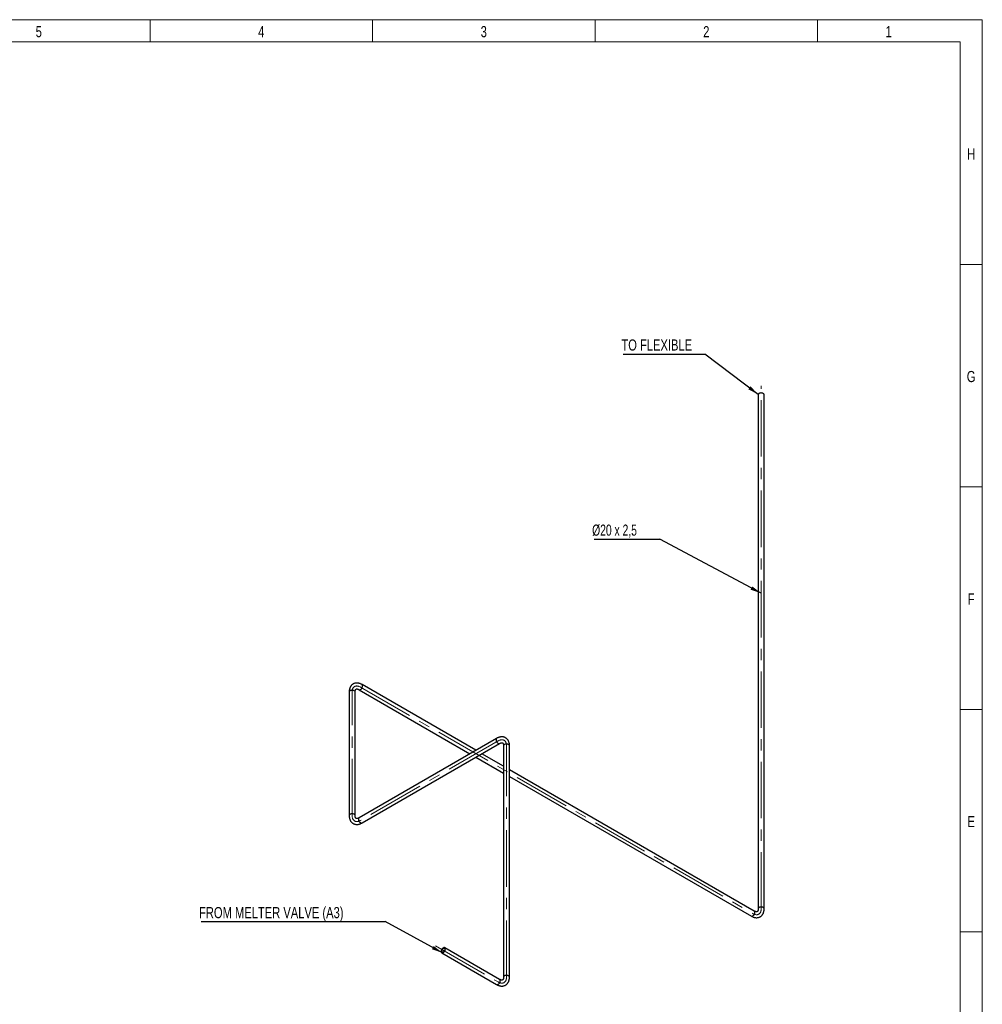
# Model space of a CAD drawing. Header units: millimetres. Extents: x 15 to 592, y 5 to 415.
# Tile 12 of 12: x 373 to 589, y 194 to 415. Entities that reach past the tile are written whole.
import ezdxf

# ---------------------------------------------------------------- set-up
doc = ezdxf.new("R2010")
doc.units = ezdxf.units.MM
doc.linetypes.add('CENTERX2', pattern=[20.32, 12.7, -2.54, 2.54, -2.54])
doc.layers.add('COTAS', color=166, linetype='Continuous')
doc.styles.add('SLDTEXTSTYLE0', font='TXT', dxfattribs={"width": 0.75})
doc.styles.add('SLDTEXTSTYLE4', font='TXT', dxfattribs={"width": 0.694444})
doc.dimstyles.new('SLDDIMSTYLE1', dxfattribs={"dimtxt": 0.18, "dimasz": 2.5, "dimexe": 0, "dimexo": 0.0625, "dimgap": 0, "dimtad": 0, "dimtih": 1, "dimtoh": 1, "dimdec": 0, "dimrnd": 1e-09, "dimzin": 0, "dimdsep": 46, "dimtxsty": 'Standard', "dimsah": 1, "dimcen": 0.09, "dimadec": 0, "dimazin": 0, "dimtfac": 2.5, "dimtdec": 0, "dimtofl": 0, "dimtmove": 0, "dimatfit": 3, "dimfxl": 0, "dimfrac": 2, "dimtolj": 1, "dimtzin": 0, "dimarcsym": 0})

# ---------------------------------------------------------------- blocks, each defined once
blk = doc.blocks.new('SW_NOTE_0')
at = {"layer": 'COTAS', "color": 0}
blk.add_line((-41.35, 0), (0, 0), dxfattribs=at)
at = {"layer": 'COTAS', "color": 0, "insert": (-41.8, 3.25), "char_height": 2.5, "attachment_point": 1, "style": 'SLDTEXTSTYLE0'}
blk.add_mtext('FROM MELTER VALVE (A3)', dxfattribs=at)
blk = doc.blocks.new('SW_NOTE_0_1')
at = {"layer": 'COTAS', "color": 0}
blk.add_line((-18.32, 0), (0, 0), dxfattribs=at)
at = {"layer": 'COTAS', "color": 0, "insert": (-18.73, 3.3), "char_height": 2.5, "attachment_point": 1, "style": 'SLDTEXTSTYLE0'}
blk.add_mtext('TO FLEXIBLE', dxfattribs=at)
blk = doc.blocks.new('SW_NOTE_0_2')
at = {"layer": 'COTAS', "color": 0}
blk.add_line((-14.77, 0), (0, 0), dxfattribs=at)
at = {"layer": 'COTAS', "color": 0, "insert": (-15.23, 3.3), "char_height": 2.5, "attachment_point": 1, "style": 'SLDTEXTSTYLE4'}
blk.add_mtext('Ø20 x 2,5', dxfattribs=at)

msp = doc.modelspace()

# ---------------------------------------------------------------- linework, layer by layer
at = {"color": 7, "linetype": 'Continuous', "lineweight": 18}
for p, q in [((15, 415), (589, 415)), ((402, 410), (402, 415)), ((452, 410), (452, 415)), ((502, 410), (502, 415)), ((552, 410), (552, 415)), ((589, 415), (589, 5)), ((20, 410), (584, 410)), ((584, 410), (584, 10)), ((584, 360), (589, 360)), ((584, 310), (589, 310)), ((584, 260), (589, 260)), ((584.001, 210), (583.999, 210)), ((584, 210), (589, 210))]:
    msp.add_line(p, q, dxfattribs=at)
at = {"color": 7, "linetype": 'Continuous', "lineweight": 25}
for p, q in [((538.64919, 330.7339), (538.64919, 215.22059)), ((539.98252, 215.22059), (539.98252, 330.7339)), ((475.20936, 250.82082), (449.6109, 265.5985)), ((446.72531, 263.93224), (446.72531, 236.16985)), ((448.05864, 236.16985), (448.05864, 263.93224)), ((448.94429, 264.44377), (473.87592, 250.05104)), ((479.86842, 253.51044), (448.94429, 235.65832)), ((449.6109, 234.50358), (480.53504, 252.35571)), ((481.42068, 247.2351), (476.5428, 250.05104)), ((481.42068, 251.84418), (481.42068, 199.85774)), ((482.75401, 199.85774), (482.75401, 251.84418)), ((475.20936, 249.28126), (481.42068, 245.69554)), ((537.76354, 214.70906), (482.75401, 246.46539)), ((482.75401, 244.92583), (537.09693, 213.55433)), ((480.53504, 199.34621), (468.19838, 206.46801)), ((467.53177, 205.31328), (479.86842, 198.19148))]:
    msp.add_line(p, q, dxfattribs=at)
at = {"color": 7, "linetype": 'Continuous', "lineweight": 25, "flags": 128}
for points in [[(539.78726, 331.00604), (539.68953, 331.05262), (539.57829, 331.08768), (539.45757, 331.10996), (539.33172, 331.11865), (539.2053, 331.11343), (539.08288, 331.09449), (538.96888, 331.06252), (538.86742, 331.01868), (538.78216, 330.96454), (538.7162, 330.90206), (538.67191, 330.83351), (538.65089, 330.76135), (538.64919, 330.7339)], [(447.86338, 264.20437), (447.76565, 264.25096), (447.65441, 264.28602), (447.53369, 264.3083), (447.40784, 264.31698), (447.28142, 264.31177), (447.159, 264.29283), (447.045, 264.26086), (446.94353, 264.21701), (446.85828, 264.16287), (446.79232, 264.1004), (446.74802, 264.03184), (446.72701, 263.95969), (446.72531, 263.93224)], [(448.94524, 264.44322), (448.96889, 264.43152), (449.04189, 264.41364), (449.12341, 264.41771), (449.21051, 264.44358), (449.30002, 264.49034), (449.38873, 264.55628), (449.47342, 264.63901), (449.55103, 264.73556), (449.61876, 264.84244), (449.67416, 264.95577), (449.71523, 265.07146), (449.74048, 265.18533), (449.749, 265.29327)], [(479.86853, 253.5105), (479.81773, 253.47051), (479.77293, 253.40675), (479.74361, 253.32588), (479.73086, 253.2308), (479.73512, 253.12497), (479.75625, 253.0122), (479.79348, 252.89657), (479.84547, 252.78226), (479.91033, 252.6734), (479.98572, 252.57393), (480.06892, 252.48743), (480.15692, 252.41705), (480.24654, 252.36531), (480.33454, 252.33409), (480.41774, 252.32453), (480.49313, 252.33695), (480.53413, 252.35519)], [(482.55875, 252.11631), (482.46102, 252.1629), (482.34978, 252.19796), (482.22906, 252.22024), (482.10321, 252.22893), (481.97679, 252.22371), (481.85437, 252.20477), (481.74037, 252.1728), (481.63891, 252.12895), (481.55365, 252.07481), (481.48769, 252.01234), (481.4434, 251.94378), (481.42238, 251.87163), (481.42068, 251.84418)], [(447.86338, 236.44198), (447.76565, 236.48857), (447.65441, 236.52363), (447.53369, 236.54591), (447.40784, 236.5546), (447.28142, 236.54938), (447.159, 236.53044), (447.045, 236.49847), (446.94353, 236.45462), (446.85828, 236.40048), (446.79232, 236.33801), (446.74802, 236.26946), (446.72701, 236.1973), (446.72531, 236.16999)], [(448.94429, 235.65832), (448.8936, 235.61839), (448.84879, 235.55463), (448.81948, 235.47375), (448.80672, 235.37868), (448.81099, 235.27285), (448.83212, 235.16008), (448.86934, 235.04445), (448.92133, 234.93014), (448.98619, 234.82128), (449.06158, 234.7218), (449.14478, 234.63531), (449.23278, 234.56492), (449.3224, 234.51319), (449.4104, 234.48197), (449.4936, 234.4724), (449.569, 234.48483), (449.6109, 234.50358)], [(539.78726, 215.49273), (539.68953, 215.53931), (539.57829, 215.57438), (539.45757, 215.59666), (539.33172, 215.60534), (539.2053, 215.60012), (539.08288, 215.58119), (538.96888, 215.54922), (538.86742, 215.50537), (538.78216, 215.45123), (538.7162, 215.38875), (538.67191, 215.3202), (538.65089, 215.24805), (538.64919, 215.22183)], [(537.09693, 213.55433), (537.12153, 213.54208), (537.19454, 213.5242), (537.27606, 213.52827), (537.36315, 213.55415), (537.45267, 213.6009), (537.54138, 213.66684), (537.62607, 213.74958), (537.70368, 213.84613), (537.77141, 213.953), (537.82681, 214.06633), (537.86788, 214.18202), (537.89312, 214.29589), (537.90164, 214.40383)], [(468.33648, 206.16278), (468.32796, 206.26089), (468.30271, 206.34561), (468.26164, 206.41388), (468.20624, 206.46325), (468.13851, 206.49192), (468.0609, 206.49886), (467.97621, 206.48382), (467.8875, 206.44734), (467.79799, 206.39074), (467.71089, 206.31606), (467.62937, 206.22601), (467.55637, 206.12383), (467.49452, 206.01323), (467.44607, 205.8982), (467.41276, 205.7829), (467.3958, 205.67149), (467.3958, 205.568), (467.41276, 205.47617), (467.44607, 205.39932), (467.49452, 205.34023), (467.55637, 205.30103), (467.62937, 205.28315), (467.71089, 205.28722), (467.79799, 205.3131), (467.8875, 205.35985), (467.97621, 205.42579), (468.0609, 205.50853), (468.13851, 205.60508), (468.20624, 205.71195), (468.26164, 205.82528), (468.30271, 205.94097), (468.32796, 206.05484), (468.33648, 206.16278)], [(468.21863, 206.09475), (468.21036, 206.00221), (468.18595, 205.90446), (468.14653, 205.80606), (468.09396, 205.71161), (468.03068, 205.62554), (467.95966, 205.55186), (467.88421, 205.49402), (467.80787, 205.45473), (467.73421, 205.43583), (467.66666, 205.43819), (467.6084, 205.4617), (467.56213, 205.50527), (467.53003, 205.56687), (467.51359, 205.6436), (467.51359, 205.73188), (467.53003, 205.82759), (467.56213, 205.92625), (467.6084, 206.02324), (467.66666, 206.11403), (467.73421, 206.19437), (467.80787, 206.26052), (467.88421, 206.30937), (467.95966, 206.33864), (468.03068, 206.34696), (468.09396, 206.33395), (468.14653, 206.3002), (468.18595, 206.24731), (468.21036, 206.17774), (468.21863, 206.09475)], [(482.55875, 200.12988), (482.46102, 200.17646), (482.34978, 200.21153), (482.22906, 200.23381), (482.10321, 200.24249), (481.97679, 200.23727), (481.85437, 200.21834), (481.74037, 200.18637), (481.63891, 200.14252), (481.55365, 200.08838), (481.48769, 200.02591), (481.4434, 199.95735), (481.42238, 199.8852), (481.42068, 199.85899)], [(479.86842, 198.19148), (479.89303, 198.17923), (479.96603, 198.16135), (480.04755, 198.16542), (480.13464, 198.1913), (480.22416, 198.23805), (480.31287, 198.30399), (480.39756, 198.38673), (480.47517, 198.48328), (480.5429, 198.59015), (480.5983, 198.70348), (480.63937, 198.81917), (480.66462, 198.93304), (480.67313, 199.04098)]]:
    msp.add_lwpolyline(points, dxfattribs=at)
at = {"color": 7, "linetype": 'Continuous', "lineweight": 25}
for centre, radius, start, end in [((539.65365, 330.70405), 0.33023, 5.1865514, 66.1335896), ((449.42996, 265.33279), 0.32147, 352.9385382, 55.7257369), ((447.72977, 263.90238), 0.33023, 5.1865514, 66.1335896), ((482.42514, 251.81432), 0.33023, 5.1865514, 66.1335896), ((447.72944, 236.13961), 0.33071, 5.4719743, 66.1078117), ((537.58265, 214.44336), 0.32143, 352.9359471, 55.7518725), ((539.65362, 215.1907), 0.33027, 5.2144891, 66.1310713), ((480.35414, 199.08051), 0.32143, 352.9359471, 55.7518725), ((482.42511, 199.82785), 0.33027, 5.2144891, 66.1310713)]:
    msp.add_arc(centre, radius, start, end, dxfattribs=at)
for points, knots in [([(449.6109, 265.5985), (449.57355, 265.61946), (449.46742, 265.679), (449.28973, 265.76254), (449.07815, 265.84193), (448.8661, 265.89974), (448.656, 265.93537), (448.45009, 265.94839), (448.25051, 265.93904), (448.0591, 265.90804), (447.87732, 265.85638), (447.70634, 265.7852), (447.54704, 265.69567), (447.40022, 265.58893), (447.26653, 265.46605), (447.14644, 265.32794), (447.04029, 265.17523), (446.94846, 265.00837), (446.87143, 264.82777), (446.80977, 264.63391), (446.76407, 264.42761), (446.73543, 264.21265), (446.72597, 264.04561), (446.72542, 263.95176), (446.72531, 263.93224)], [0, 0, 0, 0, 0.0283355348, 0.0805078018, 0.1326556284, 0.184366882, 0.2353127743, 0.2852060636, 0.33387862, 0.3813177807, 0.4276515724, 0.4731068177, 0.5179671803, 0.5625430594, 0.6070613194, 0.6518296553, 0.697145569, 0.7432662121, 0.7903821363, 0.8385871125, 0.8878547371, 0.9380381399, 0.9871083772, 1, 1, 1, 1]), ([(448.05864, 263.93224), (448.05894, 263.95677), (448.05982, 264.02784), (448.06925, 264.13515), (448.0888, 264.24746), (448.11547, 264.34252), (448.14686, 264.42012), (448.18078, 264.48075), (448.21546, 264.52615), (448.25085, 264.55946), (448.28735, 264.58278), (448.3306, 264.59975), (448.38488, 264.6102), (448.44904, 264.61268), (448.52672, 264.60558), (448.61848, 264.58628), (448.72392, 264.55171), (448.83298, 264.50508), (448.90892, 264.46325), (448.94429, 264.44377)], [0, 0, 0, 0, 0.029997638, 0.086879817, 0.143483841, 0.200087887, 0.257097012, 0.31536482, 0.376380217, 0.44293069, 0.521123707, 0.597963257, 0.661982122, 0.720674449, 0.776465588, 0.835556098, 0.893141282, 0.950233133, 1, 1, 1, 1]), ([(482.75401, 251.84418), (482.75349, 251.887), (482.752, 252.00869), (482.73551, 252.20435), (482.69849, 252.4273), (482.64255, 252.63986), (482.56837, 252.83964), (482.4767, 253.0245), (482.36883, 253.19269), (482.24629, 253.34298), (482.11067, 253.47459), (481.96355, 253.58711), (481.80637, 253.68032), (481.64053, 253.75411), (481.46727, 253.80848), (481.28763, 253.84344), (481.10232, 253.85904), (480.91191, 253.85515), (480.71699, 253.83158), (480.51828, 253.78807), (480.31679, 253.72451), (480.11632, 253.64186), (479.96693, 253.56654), (479.88539, 253.5201), (479.86842, 253.51044)], [0, 0, 0, 0, 0.028335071, 0.080507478, 0.132655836, 0.184368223, 0.235315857, 0.285211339, 0.33388626, 0.381327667, 0.427663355, 0.473120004, 0.517981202, 0.562557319, 0.607075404, 0.651842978, 0.697157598, 0.743276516, 0.790390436, 0.83859334, 0.887859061, 0.938040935, 0.987110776, 1, 1, 1, 1]), ([(480.53504, 252.35571), (480.55644, 252.36771), (480.61841, 252.40248), (480.71604, 252.44795), (480.82306, 252.48716), (480.91869, 252.51157), (481.00156, 252.52317), (481.071, 252.52411), (481.12764, 252.51676), (481.17418, 252.50276), (481.21261, 252.48281), (481.24892, 252.45382), (481.28512, 252.41203), (481.31935, 252.35769), (481.35204, 252.28684), (481.3812, 252.1977), (481.40398, 252.08908), (481.41813, 251.97129), (481.41987, 251.88457), (481.42068, 251.84418)], [0, 0, 0, 0, 0.0299973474, 0.0868788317, 0.1434825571, 0.2000868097, 0.2570973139, 0.3153685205, 0.3763909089, 0.4429554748, 0.5211796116, 0.5979643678, 0.6619729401, 0.7206590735, 0.776447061, 0.8355341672, 0.8931180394, 0.9502096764, 1, 1, 1, 1]), ([(446.72531, 236.16985), (446.72583, 236.12702), (446.72733, 236.00534), (446.74381, 235.80967), (446.78083, 235.58673), (446.83677, 235.37417), (446.91096, 235.17438), (447.00262, 234.98953), (447.11049, 234.82133), (447.23304, 234.67105), (447.36865, 234.53943), (447.51578, 234.42692), (447.67296, 234.3337), (447.83879, 234.25991), (448.01205, 234.20555), (448.19169, 234.17058), (448.37701, 234.15499), (448.56741, 234.15887), (448.76233, 234.18244), (448.96104, 234.22595), (449.16253, 234.28951), (449.36301, 234.37217), (449.5124, 234.44748), (449.59394, 234.49392), (449.6109, 234.50358)], [0, 0, 0, 0, 0.028335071, 0.080507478, 0.132655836, 0.184368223, 0.235315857, 0.285211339, 0.33388626, 0.381327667, 0.427663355, 0.473120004, 0.517981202, 0.562557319, 0.607075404, 0.651842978, 0.697157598, 0.743276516, 0.790390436, 0.83859334, 0.887859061, 0.938040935, 0.987110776, 1, 1, 1, 1]), ([(448.94429, 235.65832), (448.92289, 235.64631), (448.86091, 235.61155), (448.76329, 235.56607), (448.65626, 235.52687), (448.56063, 235.50245), (448.47776, 235.49085), (448.40832, 235.48992), (448.35169, 235.49726), (448.30515, 235.51126), (448.26672, 235.53122), (448.2304, 235.56021), (448.1942, 235.602), (448.15998, 235.65634), (448.12728, 235.72719), (448.09812, 235.81632), (448.07534, 235.92494), (448.06119, 236.04274), (448.05945, 236.12945), (448.05864, 236.16985)], [0, 0, 0, 0, 0.029997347, 0.086878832, 0.143482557, 0.20008681, 0.257097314, 0.31536852, 0.376390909, 0.442955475, 0.521179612, 0.597964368, 0.66197294, 0.720659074, 0.776447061, 0.835534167, 0.893118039, 0.950209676, 1, 1, 1, 1]), ([(537.09693, 213.55433), (537.13428, 213.53337), (537.24041, 213.47383), (537.4181, 213.39029), (537.62968, 213.3109), (537.84173, 213.25308), (538.05183, 213.21746), (538.25774, 213.20444), (538.45732, 213.21378), (538.64873, 213.24479), (538.83051, 213.29645), (539.00149, 213.36762), (539.1608, 213.45716), (539.30761, 213.5639), (539.4413, 213.68678), (539.56139, 213.82489), (539.66754, 213.9776), (539.75937, 214.14445), (539.83641, 214.32506), (539.89806, 214.51892), (539.94376, 214.72521), (539.9724, 214.94017), (539.98187, 215.10722), (539.98241, 215.20107), (539.98252, 215.22059)], [0, 0, 0, 0, 0.028335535, 0.080507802, 0.132655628, 0.184366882, 0.235312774, 0.285206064, 0.33387862, 0.381317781, 0.427651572, 0.473106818, 0.51796718, 0.562543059, 0.607061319, 0.651829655, 0.697145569, 0.743266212, 0.790382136, 0.838587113, 0.887854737, 0.93803814, 0.987108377, 1, 1, 1, 1]), ([(538.64919, 215.22059), (538.64889, 215.19605), (538.64801, 215.12498), (538.63858, 215.01768), (538.61903, 214.90537), (538.59236, 214.81031), (538.56097, 214.73271), (538.52705, 214.67208), (538.49238, 214.62668), (538.45698, 214.59336), (538.42048, 214.57005), (538.37723, 214.55308), (538.32295, 214.54262), (538.25879, 214.54014), (538.18111, 214.54725), (538.08935, 214.56655), (537.98391, 214.60112), (537.87485, 214.64774), (537.79891, 214.68958), (537.76354, 214.70906)], [0, 0, 0, 0, 0.029997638, 0.086879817, 0.143483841, 0.200087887, 0.257097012, 0.31536482, 0.376380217, 0.44293069, 0.521123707, 0.597963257, 0.661982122, 0.720674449, 0.776465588, 0.835556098, 0.893141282, 0.950233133, 1, 1, 1, 1]), ([(479.86842, 198.19148), (479.90578, 198.17052), (480.0119, 198.11098), (480.18959, 198.02744), (480.40117, 197.94805), (480.61322, 197.89023), (480.82332, 197.85461), (481.02923, 197.84159), (481.22881, 197.85093), (481.42022, 197.88194), (481.602, 197.9336), (481.77298, 198.00478), (481.93229, 198.09431), (482.0791, 198.20105), (482.21279, 198.32393), (482.33289, 198.46204), (482.43903, 198.61475), (482.53086, 198.7816), (482.6079, 198.96221), (482.66955, 199.15607), (482.71525, 199.36236), (482.74389, 199.57733), (482.75336, 199.74437), (482.7539, 199.83822), (482.75401, 199.85774)], [0, 0, 0, 0, 0.028335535, 0.080507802, 0.132655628, 0.184366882, 0.235312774, 0.285206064, 0.33387862, 0.381317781, 0.427651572, 0.473106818, 0.51796718, 0.562543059, 0.607061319, 0.651829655, 0.697145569, 0.743266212, 0.790382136, 0.838587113, 0.887854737, 0.93803814, 0.987108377, 1, 1, 1, 1]), ([(481.42068, 199.85774), (481.42038, 199.8332), (481.4195, 199.76213), (481.41008, 199.65483), (481.39052, 199.54252), (481.36385, 199.44746), (481.33246, 199.36986), (481.29855, 199.30923), (481.26387, 199.26383), (481.22847, 199.23051), (481.19197, 199.2072), (481.14873, 199.19023), (481.09444, 199.17978), (481.03028, 199.17729), (480.9526, 199.1844), (480.86084, 199.2037), (480.7554, 199.23827), (480.64634, 199.28489), (480.5704, 199.32673), (480.53504, 199.34621)], [0, 0, 0, 0, 0.0299976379, 0.0868798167, 0.1434838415, 0.2000878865, 0.2570970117, 0.3153648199, 0.3763802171, 0.4429306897, 0.5211237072, 0.597963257, 0.6619821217, 0.7206744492, 0.7764655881, 0.8355560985, 0.8931412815, 0.9502331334, 1, 1, 1, 1])]:
    msp.add_open_spline(points, degree=3, knots=knots, dxfattribs=at)
at = {"layer": 'COTAS', "linetype": 'CENTERX2', "lineweight": 18}
for p, q in [((539.31586, 215.22059), (539.31586, 332.7339)), ((447.39198, 236.16985), (447.39198, 263.93224)), ((449.27759, 265.02113), (537.43024, 214.13169)), ((480.20173, 252.93307), (449.27759, 235.08095)), ((482.08735, 199.85774), (482.08735, 251.84418)), ((466.13298, 206.89056), (480.20173, 198.76885))]:
    msp.add_line(p, q, dxfattribs=at)
for centre, major_axis, start_param, end_param in [((449.27759, 262.84369), (1.33322, -2.30946), 2.356275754, 3.927072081), ((480.20173, 250.75563), (-1.33322, -2.30946), 2.356113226, 3.926909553), ((449.27759, 237.25839), (1.33322, 2.30946), 2.356113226, 3.926909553), ((537.43024, 216.30914), (-1.33322, 2.30946), 2.356275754, 3.927072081), ((480.20173, 200.94629), (-1.33322, 2.30946), 2.356275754, 3.927072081)]:
    msp.add_ellipse(centre, major_axis=major_axis, ratio=0.577381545, start_param=start_param, end_param=end_param, dxfattribs=at)

# ---------------------------------------------------------------- block references
at = {"layer": 'COTAS'}
for name, p in [('SW_NOTE_0_1', (526.63027, 339.85664)), ('SW_NOTE_0_2', (516.55138, 298.24825)), ('SW_NOTE_0', (454.78625, 212.35082))]:
    msp.add_blockref(name, p, dxfattribs=at)

# ---------------------------------------------------------------- texts
at = {"color": 7, "linetype": 'Continuous', "lineweight": 0, "char_height": 2.5, "attachment_point": 2, "style": 'SLDTEXTSTYLE0'}
for s, insert in [('5', (376.97483, 413.56267)), ('4', (426.97483, 413.56267)), ('3', (476.97483, 413.56267)), ('2', (526.97483, 413.56267)), ('1', (567.97483, 413.56267)), ('H', (586.49392, 386.06267)), ('G', (586.49219, 336.06267)), ('F', (586.47396, 286.06267)), ('E', (586.50434, 236.06267))]:
    msp.add_mtext(s, dxfattribs=dict(at, insert=insert))

# ---------------------------------------------------------------- leaders
at = {"layer": 'COTAS'}
for points in [[(538.65336, 330.77689), (526.63027, 339.85664)], [(539.31586, 286.10829), (516.55138, 298.24825)], [(467.71593, 205.28815), (454.78625, 212.35082)]]:
    msp.add_leader(points, dimstyle='SLDDIMSTYLE1', dxfattribs=at)

doc.saveas('drawing.dxf')
